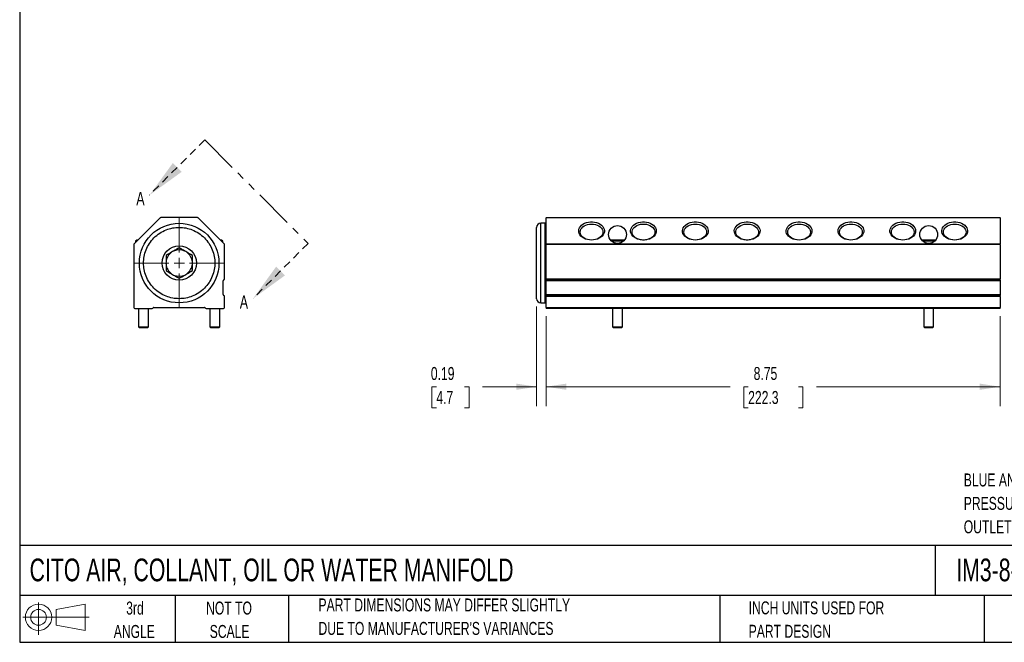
# Model space of a CAD drawing. Header units: inches. Extents: x 0.7 to 32.2, y 0.7 to 24.8.
# Tile 1 of 3: x 0.7 to 19.7, y 0.7 to 12.7. Entities that reach past the tile are written whole.
import ezdxf

# ---------------------------------------------------------------- set-up
doc = ezdxf.new("R2010")
doc.units = ezdxf.units.IN
doc.header["$LTSCALE"] = 3
doc.header["$MEASUREMENT"] = 0
doc.linetypes.add('HIDDEN', pattern=[0.075, 0.05, -0.025])
doc.linetypes.add('PHANTOM', pattern=[0.5, 0.25, -0.05, 0.05, -0.05, 0.05, -0.05])
doc.layers.add('TEXT', color=140, linetype='Continuous', lineweight=25)
doc.styles.add('SLDTEXTSTYLE0', font='TXT', dxfattribs={"width": 0.7})
doc.dimstyles.new('SLDDIMSTYLE0', dxfattribs={"dimtxt": 0.254883, "dimasz": 0.39, "dimexe": 0, "dimexo": 0.0625, "dimgap": 0.063721, "dimtad": 0, "dimtih": 1, "dimtoh": 1, "dimrnd": 1e-09, "dimzin": 12, "dimdsep": 46, "dimtxsty": 'SLDTEXTSTYLE0', "dimsah": 1, "dimcen": 0.09, "dimadec": 0, "dimazin": 3, "dimtfac": 1, "dimtofl": 0, "dimtmove": 0, "dimatfit": 3, "dimfxl": 0, "dimfrac": 2, "dimtolj": 1, "dimtzin": 12, "dimarcsym": 0})
doc.dimstyles.new('SLDDIMSTYLE1', dxfattribs={"dimtxt": 0.254883, "dimasz": 0.39, "dimexe": 0, "dimexo": 0.0625, "dimgap": 0.063721, "dimtad": 0, "dimtih": 1, "dimtoh": 1, "dimrnd": 1e-09, "dimdsep": 46, "dimtxsty": 'SLDTEXTSTYLE0', "dimsah": 1, "dimcen": 0.09, "dimadec": 0, "dimazin": 2, "dimtfac": 1, "dimtmove": 0, "dimatfit": 0, "dimfxl": 0, "dimfrac": 2, "dimtolj": 1, "dimtzin": 12, "dimarcsym": 0})

# ---------------------------------------------------------------- blocks, each defined once
blk = doc.blocks.new('Block11')
at = {"color": 7, "linetype": 'Continuous', "lineweight": 18}
for p, q in [((0.306, 0.627), (0.306, 0)), ((0.647, 0.492), (1.202, 0.594)), ((1.202, 0.594), (1.202, 0.086)), ((0.647, 0.189), (0.647, 0.492)), ((0, 0.34), (1.284, 0.34)), ((0.647, 0.189), (1.202, 0.086))]:
    blk.add_line(p, q, dxfattribs=at)
for radius in [0.254, 0.152]:
    blk.add_circle((0.306, 0.34), radius, dxfattribs=at)
blk = doc.blocks.new('Block12')
at = {"color": 7, "linetype": 'Continuous'}
blk.add_blockref('Block11', (0, 0), dxfattribs=at)
blk = doc.blocks.new('_D')
at = {"color": 7, "linetype": 'Continuous', "lineweight": 0}
for p, q in [((10.899, 7.035), (10.899, 5.301)), ((19.649, 7.035), (19.649, 5.301)), ((10.899, 5.676), (14.448, 5.676)), ((14.793, 5.676), (14.708, 5.676)), ((14.708, 5.676), (14.708, 5.271)), ((15.763, 5.676), (15.848, 5.676)), ((15.848, 5.676), (15.848, 5.271)), ((19.649, 5.676), (16.108, 5.676)), ((14.708, 5.271), (14.793, 5.271)), ((15.848, 5.271), (15.763, 5.271))]:
    blk.add_line(p, q, dxfattribs=at)
at = {"color": 7, "linetype": 'Continuous', "lineweight": 18}
for points in [[(10.899, 5.676), (11.289, 5.616), (11.289, 5.736)], [(19.649, 5.676), (19.259, 5.736), (19.259, 5.616)]]:
    blk.add_solid(points, dxfattribs=at)
at = {"color": 7, "linetype": 'Continuous', "lineweight": 18, "char_height": 0.25, "attachment_point": 1, "style": 'SLDTEXTSTYLE0'}
for s, insert in [('8.75', (14.899, 6.056)), ('222.3', (14.793, 5.594))]:
    blk.add_mtext(s, dxfattribs=dict(at, insert=insert))
blk = doc.blocks.new('_D_1')
at = {"color": 7, "linetype": 'Continuous', "lineweight": 0}
for p, q in [((10.714, 7.223), (10.714, 5.301)), ((10.899, 7.035), (10.899, 5.301)), ((8.782, 5.676), (8.696, 5.676)), ((8.696, 5.676), (8.696, 5.271)), ((9.327, 5.676), (9.413, 5.676)), ((9.413, 5.676), (9.413, 5.271)), ((10.714, 5.676), (9.673, 5.676)), ((10.899, 5.676), (11.649, 5.676)), ((8.696, 5.271), (8.782, 5.271)), ((9.413, 5.271), (9.327, 5.271))]:
    blk.add_line(p, q, dxfattribs=at)
at = {"color": 7, "linetype": 'Continuous', "lineweight": 18}
for points in [[(10.714, 5.676), (10.324, 5.736), (10.324, 5.616)], [(10.899, 5.676), (11.289, 5.616), (11.289, 5.736)]]:
    blk.add_solid(points, dxfattribs=at)
at = {"color": 7, "linetype": 'Continuous', "lineweight": 18, "char_height": 0.25, "attachment_point": 1, "style": 'SLDTEXTSTYLE0'}
for s, insert in [('0.19', (8.676, 6.056)), ('4.7', (8.782, 5.594))]:
    blk.add_mtext(s, dxfattribs=dict(at, insert=insert))
blk = doc.blocks.new('SW_CENTERMARKSYMBOL_5')
at = {"color": 0, "linetype": 'Continuous', "lineweight": 18}
for p, q in [((0, 0.2), (0, 0.867)), ((-0.2, 0), (-0.867, 0)), ((0, 0), (-0.1, 0)), ((0, 0), (0, 0.1)), ((0, 0), (0, -0.1)), ((0, 0), (0.1, 0)), ((0.2, 0), (0.867, 0)), ((0, -0.2), (0, -0.867))]:
    blk.add_line(p, q, dxfattribs=at)
blk = doc.blocks.new('SW_PROJECTIONARROW_0')
at = {"color": 0, "linetype": 'HIDDEN', "lineweight": 18}
for p, q in [((4.316, 10.432), (3.255, 9.371)), ((6.311, 8.437), (5.25, 7.376))]:
    blk.add_line(p, q, dxfattribs=at)
at = {"color": 0, "linetype": 'PHANTOM', "lineweight": 35}
blk.add_line((4.316, 10.432), (6.311, 8.437), dxfattribs=at)
at = {"color": 0, "linetype": 'Continuous', "lineweight": 25}
for points in [[(3.255, 9.371), (3.871, 9.816), (3.701, 9.986)], [(5.25, 7.376), (5.865, 7.822), (5.695, 7.992)]]:
    blk.add_solid(points, dxfattribs=at)
at = {"color": 0, "linetype": 'Continuous', "lineweight": 25, "char_height": 0.255, "attachment_point": 1, "style": 'SLDTEXTSTYLE0'}
for insert in [(2.998, 9.43), (4.993, 7.436)]:
    blk.add_mtext('A', dxfattribs=dict(at, insert=insert))

msp = doc.modelspace()

# ---------------------------------------------------------------- linework, layer by layer
for p, q in [((3.456, 8.929), (2.955, 8.428)), ((4.179, 8.935), (3.47, 8.935)), ((4.694, 8.428), (4.193, 8.929)), ((10.899, 8.935), (19.649, 8.935)), ((10.899, 8.935), (10.899, 8.929)), ((19.649, 8.929), (10.899, 8.929)), ((10.899, 8.428), (10.899, 8.929)), ((19.649, 8.929), (19.649, 8.935)), ((19.649, 8.929), (19.649, 8.428)), ((10.879, 8.827), (10.794, 8.827)), ((10.794, 7.293), (10.794, 8.827)), ((10.879, 7.293), (10.879, 8.827)), ((2.95, 8.414), (2.95, 7.205)), ((3.009, 8.5), (2.981, 8.48)), ((2.981, 8.48), (2.981, 8.454)), ((3.007, 8.48), (2.981, 8.48)), ((3.027, 8.5), (3.009, 8.5)), ((4.64, 8.5), (4.622, 8.5)), ((4.668, 8.48), (4.64, 8.5)), ((4.668, 8.48), (4.642, 8.48)), ((4.668, 8.454), (4.668, 8.48)), ((4.7, 7.753), (4.7, 8.414)), ((10.899, 8.428), (19.649, 8.428)), ((10.899, 8.428), (10.899, 8.414)), ((19.649, 8.414), (10.899, 8.414)), ((10.899, 7.753), (10.899, 8.414)), ((12.146, 8.5), (12.144, 8.498)), ((12.402, 8.5), (12.146, 8.5)), ((12.387, 8.48), (12.162, 8.48)), ((12.405, 8.498), (12.402, 8.5)), ((18.146, 8.5), (18.144, 8.498)), ((18.402, 8.5), (18.146, 8.5)), ((18.387, 8.48), (18.162, 8.48)), ((18.405, 8.498), (18.402, 8.5)), ((19.649, 8.414), (19.649, 8.428)), ((19.649, 8.414), (19.649, 7.753)), ((4.67, 7.453), (4.67, 7.715)), ((10.899, 7.753), (19.649, 7.753)), ((10.899, 7.753), (10.899, 7.734)), ((10.899, 7.734), (19.649, 7.734)), ((10.899, 7.715), (10.899, 7.734)), ((19.649, 7.715), (10.899, 7.715)), ((10.899, 7.453), (10.899, 7.715)), ((19.649, 7.734), (19.649, 7.753)), ((19.649, 7.734), (19.649, 7.715)), ((19.649, 7.715), (19.649, 7.453)), ((4.7, 7.205), (4.7, 7.415)), ((10.899, 7.453), (19.649, 7.453)), ((10.899, 7.434), (10.899, 7.453)), ((19.649, 7.434), (10.899, 7.434)), ((10.899, 7.434), (10.899, 7.415)), ((19.649, 7.415), (10.899, 7.415)), ((10.899, 7.205), (10.899, 7.415)), ((19.649, 7.453), (19.649, 7.434)), ((19.649, 7.415), (19.649, 7.434)), ((19.649, 7.415), (19.649, 7.205)), ((10.794, 7.293), (10.879, 7.293)), ((2.97, 7.185), (3.305, 7.185)), ((3.042, 7.185), (3.042, 6.83)), ((3.232, 6.83), (3.232, 7.185)), ((3.339, 7.205), (4.31, 7.205)), ((4.345, 7.185), (4.68, 7.185)), ((4.417, 7.185), (4.417, 6.83)), ((4.607, 6.83), (4.607, 7.185)), ((10.899, 7.205), (19.649, 7.205)), ((10.899, 7.205), (10.899, 7.185)), ((19.649, 7.185), (10.899, 7.185)), ((12.179, 7.185), (12.179, 6.83)), ((12.369, 6.83), (12.369, 7.185)), ((18.179, 7.185), (18.179, 6.83)), ((18.369, 6.83), (18.369, 7.185)), ((19.649, 7.185), (19.649, 7.205)), ((3.042, 6.83), (3.062, 6.81)), ((3.042, 6.83), (3.137, 6.83)), ((3.137, 6.81), (3.062, 6.81)), ((3.137, 6.83), (3.232, 6.83)), ((3.212, 6.81), (3.137, 6.81)), ((3.212, 6.81), (3.232, 6.83)), ((4.417, 6.83), (4.437, 6.81)), ((4.417, 6.83), (4.512, 6.83)), ((4.512, 6.81), (4.437, 6.81)), ((4.512, 6.83), (4.607, 6.83)), ((4.587, 6.81), (4.512, 6.81)), ((4.587, 6.81), (4.607, 6.83)), ((12.179, 6.83), (12.199, 6.81)), ((12.179, 6.83), (12.369, 6.83)), ((12.349, 6.81), (12.199, 6.81)), ((12.349, 6.81), (12.369, 6.83)), ((18.179, 6.83), (18.199, 6.81)), ((18.179, 6.83), (18.369, 6.83)), ((18.349, 6.81), (18.199, 6.81)), ((18.349, 6.81), (18.369, 6.83))]:
    msp.add_line(p, q)
at = {"flags": 128}
for points in [[(11.774, 8.503), (11.734, 8.505), (11.695, 8.512), (11.659, 8.523), (11.625, 8.538), (11.595, 8.557), (11.57, 8.579), (11.55, 8.603), (11.535, 8.629), (11.527, 8.657), (11.526, 8.685), (11.531, 8.714), (11.542, 8.741), (11.559, 8.766), (11.582, 8.79), (11.609, 8.81), (11.641, 8.827), (11.677, 8.84), (11.715, 8.849), (11.754, 8.854), (11.794, 8.854), (11.834, 8.849), (11.872, 8.84), (11.907, 8.827), (11.939, 8.81), (11.967, 8.79), (11.989, 8.766), (12.007, 8.741), (12.018, 8.714), (12.022, 8.685), (12.021, 8.657), (12.013, 8.629), (11.999, 8.603), (11.979, 8.579), (11.953, 8.557), (11.923, 8.538), (11.89, 8.523), (11.853, 8.512), (11.814, 8.505), (11.774, 8.503)], [(11.774, 8.812), (11.812, 8.809), (11.849, 8.802), (11.883, 8.791), (11.915, 8.776), (11.942, 8.756), (11.963, 8.734), (11.979, 8.71), (11.989, 8.684), (11.993, 8.657), (11.989, 8.63), (11.979, 8.604), (11.963, 8.58), (11.942, 8.558), (11.915, 8.539), (11.883, 8.523), (11.849, 8.512), (11.812, 8.505), (11.774, 8.503), (11.736, 8.505), (11.699, 8.512), (11.665, 8.523), (11.634, 8.539), (11.607, 8.558), (11.585, 8.58), (11.569, 8.604), (11.559, 8.63), (11.556, 8.657), (11.559, 8.684), (11.569, 8.71), (11.585, 8.734), (11.607, 8.756), (11.634, 8.776), (11.665, 8.791), (11.699, 8.802), (11.736, 8.809), (11.774, 8.812)], [(12.774, 8.503), (12.734, 8.505), (12.695, 8.512), (12.659, 8.523), (12.625, 8.538), (12.595, 8.557), (12.57, 8.579), (12.55, 8.603), (12.535, 8.629), (12.527, 8.657), (12.526, 8.685), (12.531, 8.714), (12.542, 8.741), (12.559, 8.766), (12.582, 8.79), (12.609, 8.81), (12.641, 8.827), (12.677, 8.84), (12.715, 8.849), (12.754, 8.854), (12.794, 8.854), (12.834, 8.849), (12.872, 8.84), (12.907, 8.827), (12.939, 8.81), (12.967, 8.79), (12.989, 8.766), (13.007, 8.741), (13.018, 8.714), (13.022, 8.685), (13.021, 8.657), (13.013, 8.629), (12.999, 8.603), (12.979, 8.579), (12.953, 8.557), (12.923, 8.538), (12.89, 8.523), (12.853, 8.512), (12.814, 8.505), (12.774, 8.503)], [(12.929, 8.548), (12.899, 8.531), (12.866, 8.517), (12.831, 8.508), (12.793, 8.503), (12.755, 8.503), (12.718, 8.508), (12.682, 8.517), (12.649, 8.531), (12.62, 8.548), (12.595, 8.569), (12.576, 8.592), (12.563, 8.617), (12.556, 8.644), (12.556, 8.671), (12.563, 8.697), (12.576, 8.723), (12.595, 8.746), (12.62, 8.766), (12.649, 8.784), (12.682, 8.797), (12.718, 8.806), (12.755, 8.811), (12.793, 8.811), (12.831, 8.806), (12.867, 8.797), (12.9, 8.784), (12.929, 8.766), (12.953, 8.746), (12.972, 8.722), (12.985, 8.697), (12.992, 8.671), (12.992, 8.644), (12.985, 8.617), (12.972, 8.592), (12.953, 8.568), (12.929, 8.548)], [(13.774, 8.503), (13.734, 8.505), (13.695, 8.512), (13.659, 8.523), (13.625, 8.538), (13.595, 8.557), (13.57, 8.579), (13.55, 8.603), (13.535, 8.629), (13.527, 8.657), (13.526, 8.685), (13.531, 8.714), (13.542, 8.741), (13.559, 8.766), (13.582, 8.79), (13.609, 8.81), (13.641, 8.827), (13.677, 8.84), (13.715, 8.849), (13.754, 8.854), (13.794, 8.854), (13.834, 8.849), (13.872, 8.84), (13.907, 8.827), (13.939, 8.81), (13.967, 8.79), (13.989, 8.766), (14.007, 8.741), (14.018, 8.714), (14.022, 8.685), (14.021, 8.657), (14.013, 8.629), (13.999, 8.603), (13.979, 8.579), (13.953, 8.557), (13.923, 8.538), (13.89, 8.523), (13.853, 8.512), (13.814, 8.505), (13.774, 8.503)], [(13.556, 8.657), (13.559, 8.684), (13.569, 8.71), (13.585, 8.735), (13.607, 8.757), (13.634, 8.776), (13.665, 8.791), (13.7, 8.802), (13.737, 8.809), (13.775, 8.812), (13.813, 8.809), (13.849, 8.802), (13.884, 8.791), (13.915, 8.775), (13.942, 8.756), (13.964, 8.734), (13.98, 8.71), (13.989, 8.684), (13.993, 8.657), (13.989, 8.63), (13.979, 8.604), (13.963, 8.58), (13.941, 8.558), (13.914, 8.539), (13.883, 8.523), (13.848, 8.512), (13.812, 8.505), (13.774, 8.503), (13.736, 8.505), (13.699, 8.512), (13.665, 8.524), (13.633, 8.539), (13.606, 8.558), (13.585, 8.58), (13.569, 8.605), (13.559, 8.631), (13.556, 8.657)], [(14.774, 8.503), (14.734, 8.505), (14.695, 8.512), (14.659, 8.523), (14.625, 8.538), (14.595, 8.557), (14.57, 8.579), (14.55, 8.603), (14.535, 8.629), (14.527, 8.657), (14.526, 8.685), (14.531, 8.714), (14.542, 8.741), (14.559, 8.766), (14.582, 8.79), (14.609, 8.81), (14.641, 8.827), (14.677, 8.84), (14.715, 8.849), (14.754, 8.854), (14.794, 8.854), (14.834, 8.849), (14.872, 8.84), (14.907, 8.827), (14.939, 8.81), (14.967, 8.79), (14.989, 8.766), (15.007, 8.741), (15.018, 8.714), (15.022, 8.685), (15.021, 8.657), (15.013, 8.629), (14.999, 8.603), (14.979, 8.579), (14.953, 8.557), (14.923, 8.538), (14.89, 8.523), (14.853, 8.512), (14.814, 8.505), (14.774, 8.503)], [(14.621, 8.767), (14.65, 8.784), (14.683, 8.798), (14.719, 8.807), (14.757, 8.811), (14.795, 8.811), (14.832, 8.806), (14.868, 8.797), (14.901, 8.783), (14.93, 8.766), (14.954, 8.745), (14.973, 8.721), (14.986, 8.696), (14.992, 8.67), (14.992, 8.643), (14.985, 8.616), (14.972, 8.591), (14.952, 8.568), (14.928, 8.547), (14.898, 8.53), (14.865, 8.517), (14.829, 8.508), (14.792, 8.503), (14.754, 8.503), (14.716, 8.508), (14.68, 8.518), (14.648, 8.531), (14.619, 8.549), (14.594, 8.569), (14.575, 8.593), (14.563, 8.618), (14.556, 8.645), (14.557, 8.672), (14.564, 8.698), (14.577, 8.723), (14.596, 8.747), (14.621, 8.767)], [(15.774, 8.503), (15.734, 8.505), (15.695, 8.512), (15.659, 8.523), (15.625, 8.538), (15.595, 8.557), (15.57, 8.579), (15.55, 8.603), (15.535, 8.629), (15.527, 8.657), (15.526, 8.685), (15.531, 8.714), (15.542, 8.741), (15.559, 8.766), (15.582, 8.79), (15.609, 8.81), (15.641, 8.827), (15.677, 8.84), (15.715, 8.849), (15.754, 8.854), (15.794, 8.854), (15.834, 8.849), (15.872, 8.84), (15.907, 8.827), (15.939, 8.81), (15.967, 8.79), (15.989, 8.766), (16.007, 8.741), (16.018, 8.714), (16.022, 8.685), (16.021, 8.657), (16.013, 8.629), (15.999, 8.603), (15.979, 8.579), (15.953, 8.557), (15.923, 8.538), (15.89, 8.523), (15.853, 8.512), (15.814, 8.505), (15.774, 8.503)], [(15.993, 8.657), (15.989, 8.63), (15.979, 8.604), (15.963, 8.58), (15.941, 8.558), (15.914, 8.539), (15.883, 8.523), (15.848, 8.512), (15.812, 8.505), (15.774, 8.503), (15.736, 8.505), (15.699, 8.512), (15.665, 8.524), (15.633, 8.539), (15.606, 8.558), (15.585, 8.58), (15.569, 8.605), (15.559, 8.631), (15.556, 8.657), (15.559, 8.684), (15.569, 8.71), (15.585, 8.735), (15.607, 8.757), (15.634, 8.776), (15.665, 8.791), (15.7, 8.802), (15.737, 8.809), (15.775, 8.812), (15.813, 8.809), (15.849, 8.802), (15.884, 8.791), (15.915, 8.775), (15.942, 8.756), (15.964, 8.734), (15.98, 8.71), (15.989, 8.684), (15.993, 8.657)], [(16.774, 8.503), (16.734, 8.505), (16.695, 8.512), (16.659, 8.523), (16.625, 8.538), (16.595, 8.557), (16.57, 8.579), (16.55, 8.603), (16.535, 8.629), (16.527, 8.657), (16.526, 8.685), (16.531, 8.714), (16.542, 8.741), (16.559, 8.766), (16.582, 8.79), (16.609, 8.81), (16.641, 8.827), (16.677, 8.84), (16.715, 8.849), (16.754, 8.854), (16.794, 8.854), (16.834, 8.849), (16.872, 8.84), (16.907, 8.827), (16.939, 8.81), (16.967, 8.79), (16.989, 8.766), (17.007, 8.741), (17.018, 8.714), (17.022, 8.685), (17.021, 8.657), (17.013, 8.629), (16.999, 8.603), (16.979, 8.579), (16.953, 8.557), (16.923, 8.538), (16.89, 8.523), (16.853, 8.512), (16.814, 8.505), (16.774, 8.503)], [(16.993, 8.657), (16.989, 8.63), (16.979, 8.604), (16.963, 8.58), (16.941, 8.558), (16.914, 8.539), (16.883, 8.523), (16.848, 8.512), (16.812, 8.505), (16.774, 8.503), (16.736, 8.505), (16.699, 8.512), (16.665, 8.524), (16.633, 8.539), (16.606, 8.558), (16.585, 8.58), (16.569, 8.605), (16.559, 8.631), (16.556, 8.657), (16.559, 8.684), (16.569, 8.71), (16.585, 8.735), (16.607, 8.757), (16.634, 8.776), (16.665, 8.791), (16.7, 8.802), (16.737, 8.809), (16.775, 8.812), (16.813, 8.809), (16.849, 8.802), (16.884, 8.791), (16.915, 8.775), (16.942, 8.756), (16.964, 8.734), (16.98, 8.71), (16.989, 8.684), (16.993, 8.657)], [(17.774, 8.503), (17.734, 8.505), (17.695, 8.512), (17.659, 8.523), (17.625, 8.538), (17.595, 8.557), (17.57, 8.579), (17.55, 8.603), (17.535, 8.629), (17.527, 8.657), (17.526, 8.685), (17.531, 8.714), (17.542, 8.741), (17.559, 8.766), (17.582, 8.79), (17.609, 8.81), (17.641, 8.827), (17.677, 8.84), (17.715, 8.849), (17.754, 8.854), (17.794, 8.854), (17.834, 8.849), (17.872, 8.84), (17.907, 8.827), (17.939, 8.81), (17.967, 8.79), (17.989, 8.766), (18.007, 8.741), (18.018, 8.714), (18.022, 8.685), (18.021, 8.657), (18.013, 8.629), (17.999, 8.603), (17.979, 8.579), (17.953, 8.557), (17.923, 8.538), (17.89, 8.523), (17.853, 8.512), (17.814, 8.505), (17.774, 8.503)], [(17.993, 8.657), (17.989, 8.63), (17.979, 8.604), (17.963, 8.58), (17.941, 8.558), (17.914, 8.539), (17.883, 8.523), (17.848, 8.512), (17.812, 8.505), (17.774, 8.503), (17.736, 8.505), (17.699, 8.512), (17.665, 8.524), (17.633, 8.539), (17.606, 8.558), (17.585, 8.58), (17.569, 8.605), (17.559, 8.631), (17.556, 8.657), (17.559, 8.684), (17.569, 8.71), (17.585, 8.735), (17.607, 8.757), (17.634, 8.776), (17.665, 8.791), (17.7, 8.802), (17.737, 8.809), (17.775, 8.812), (17.813, 8.809), (17.849, 8.802), (17.884, 8.791), (17.915, 8.775), (17.942, 8.756), (17.964, 8.734), (17.98, 8.71), (17.989, 8.684), (17.993, 8.657)], [(18.774, 8.503), (18.734, 8.505), (18.695, 8.512), (18.659, 8.523), (18.625, 8.538), (18.595, 8.557), (18.57, 8.579), (18.55, 8.603), (18.535, 8.629), (18.527, 8.657), (18.526, 8.685), (18.531, 8.714), (18.542, 8.741), (18.559, 8.766), (18.582, 8.79), (18.609, 8.81), (18.641, 8.827), (18.677, 8.84), (18.715, 8.849), (18.754, 8.854), (18.794, 8.854), (18.834, 8.849), (18.872, 8.84), (18.907, 8.827), (18.939, 8.81), (18.967, 8.79), (18.989, 8.766), (19.007, 8.741), (19.018, 8.714), (19.022, 8.685), (19.021, 8.657), (19.013, 8.629), (18.999, 8.603), (18.979, 8.579), (18.953, 8.557), (18.923, 8.538), (18.89, 8.523), (18.853, 8.512), (18.814, 8.505), (18.774, 8.503)], [(18.774, 8.812), (18.812, 8.809), (18.849, 8.802), (18.883, 8.791), (18.915, 8.776), (18.942, 8.756), (18.963, 8.734), (18.979, 8.71), (18.989, 8.684), (18.993, 8.657), (18.989, 8.63), (18.979, 8.604), (18.963, 8.58), (18.942, 8.558), (18.915, 8.539), (18.883, 8.523), (18.849, 8.512), (18.812, 8.505), (18.774, 8.503), (18.736, 8.505), (18.699, 8.512), (18.665, 8.523), (18.634, 8.539), (18.607, 8.558), (18.585, 8.58), (18.569, 8.604), (18.559, 8.63), (18.556, 8.657), (18.559, 8.684), (18.569, 8.71), (18.585, 8.734), (18.607, 8.756), (18.634, 8.776), (18.665, 8.791), (18.699, 8.802), (18.736, 8.809), (18.774, 8.812)]]:
    msp.add_lwpolyline(points, dxfattribs=at)
for centre, radius in [((3.825, 8.06), 0.767), ((12.274, 8.61), 0.172), ((18.274, 8.61), 0.172), ((3.825, 8.06), 0.331)]:
    msp.add_circle(centre, radius)
for centre, radius, start, end in [((3.47, 8.915), 0.02, 90, 135.0001), ((4.179, 8.915), 0.02, 45.0001, 90), ((10.794, 8.747), 0.08, 90, 180), ((10.879, 8.807), 0.02, 0, 90), ((2.97, 8.414), 0.02, 135.0001, 180), ((4.68, 8.414), 0.02, 0, 45.0001), ((3.825, 8.06), 0.255, 125.0759, 174.9241), ((3.825, 8.06), 0.255, 114.9241, 125.0759), ((3.825, 8.06), 0.255, 65.0759, 114.9241), ((3.825, 8.06), 0.255, 54.9241, 65.0759), ((3.825, 8.06), 0.255, 5.0759, 54.9241), ((3.825, 8.06), 0.255, 174.9241, 185.0759), ((3.825, 8.06), 0.255, 185.0759, 234.9241), ((3.825, 8.06), 0.255, 305.0759, 354.9241), ((3.825, 8.06), 0.255, 354.9241, 5.0759), ((3.825, 8.06), 0.255, 234.9241, 245.0759), ((3.825, 8.06), 0.255, 245.0759, 294.9241), ((3.825, 8.06), 0.255, 294.9241, 305.0759), ((4.69, 7.715), 0.02, 104.4775, 180), ((4.68, 7.753), 0.02, 284.4775, 360), ((4.69, 7.453), 0.02, 180, 255.5225), ((4.68, 7.415), 0.02, 0, 75.5225), ((10.794, 7.373), 0.08, 180, 270), ((10.879, 7.313), 0.02, 270, 0), ((2.97, 7.205), 0.02, 180, 270), ((3.305, 7.205), 0.02, 270, 330), ((3.339, 7.185), 0.02, 90, 150), ((4.31, 7.185), 0.02, 30, 90), ((4.345, 7.205), 0.02, 210, 270), ((4.68, 7.205), 0.02, 270, 0)]:
    msp.add_arc(centre, radius, start, end)
for points, knots in [([(3.138, 8.06), (3.138, 8.018), (3.146, 7.931), (3.182, 7.803), (3.246, 7.68), (3.335, 7.57), (3.445, 7.481), (3.568, 7.417), (3.696, 7.381), (3.825, 7.369), (3.953, 7.381), (4.081, 7.417), (4.204, 7.481), (4.314, 7.57), (4.403, 7.68), (4.467, 7.803), (4.504, 7.931), (4.515, 8.06), (4.504, 8.188), (4.467, 8.316), (4.403, 8.439), (4.314, 8.549), (4.204, 8.638), (4.081, 8.702), (3.953, 8.739), (3.825, 8.75), (3.696, 8.739), (3.568, 8.702), (3.445, 8.638), (3.335, 8.549), (3.246, 8.439), (3.182, 8.316), (3.146, 8.188), (3.138, 8.102), (3.138, 8.06)], [0, 0, 0, 0, 0.029129, 0.0600028, 0.0921602, 0.125, 0.1578398, 0.1899972, 0.220871, 0.25, 0.279129, 0.3100028, 0.3421602, 0.375, 0.4078398, 0.4399972, 0.470871, 0.5, 0.529129, 0.5600028, 0.5921602, 0.625, 0.6578398, 0.6899972, 0.720871, 0.75, 0.779129, 0.8100028, 0.8421602, 0.875, 0.9078398, 0.9399972, 0.970871, 1, 1, 1, 1]), ([(10.714, 7.373), (10.714, 7.373), (10.714, 7.373), (10.714, 7.373), (10.714, 7.374), (10.714, 7.375), (10.714, 7.377), (10.714, 7.379), (10.714, 7.381), (10.714, 7.387), (10.714, 7.398), (10.714, 7.42), (10.714, 7.449), (10.714, 7.496), (10.714, 7.57), (10.714, 7.68), (10.714, 7.803), (10.714, 7.931), (10.714, 8.06), (10.714, 8.188), (10.714, 8.316), (10.714, 8.439), (10.714, 8.549), (10.714, 8.624), (10.714, 8.671), (10.714, 8.699), (10.714, 8.721), (10.714, 8.734), (10.714, 8.74), (10.714, 8.744), (10.714, 8.746), (10.714, 8.747), (10.714, 8.747)], [0, 0, 0, 0, 0.0073001, 0.0145894, 0.0218717, 0.0291507, 0.0364303, 0.0437144, 0.0510067, 0.0583111, 0.0892022, 0.1201028, 0.1522816, 0.18447, 0.2501189, 0.3157677, 0.3800524, 0.4417711, 0.5000019, 0.5582327, 0.6199514, 0.6842361, 0.7498849, 0.8155338, 0.8477126, 0.879901, 0.9107921, 0.9416927, 0.9562812, 0.9708415, 0.9854043, 1, 1, 1, 1])]:
    msp.add_open_spline(points, degree=3, knots=knots)
for points in [[(3.825, 8.353), (3.789, 8.333), (3.754, 8.312), (3.717, 8.291)], [(3.932, 8.291), (3.895, 8.312), (3.86, 8.333), (3.825, 8.353)], [(3.678, 8.268), (3.641, 8.247), (3.606, 8.227), (3.571, 8.206)], [(3.571, 8.206), (3.571, 8.166), (3.571, 8.125), (3.571, 8.082)], [(4.079, 8.206), (4.043, 8.227), (4.008, 8.247), (3.971, 8.268)], [(4.079, 8.082), (4.079, 8.125), (4.079, 8.166), (4.079, 8.206)], [(3.571, 8.037), (3.571, 7.995), (3.571, 7.954), (3.571, 7.913)], [(4.079, 7.913), (4.079, 7.954), (4.079, 7.995), (4.079, 8.037)], [(3.571, 7.913), (3.606, 7.893), (3.641, 7.872), (3.678, 7.851)], [(3.717, 7.828), (3.754, 7.807), (3.789, 7.787), (3.825, 7.766)], [(3.825, 7.766), (3.86, 7.787), (3.895, 7.807), (3.932, 7.828)], [(3.971, 7.851), (4.008, 7.872), (4.043, 7.893), (4.079, 7.913)]]:
    msp.add_open_spline(points, degree=3)
at = {"layer": 'TEXT'}
for p, q in [((0.75, 24.75), (0.75, 0.75)), ((32.25, 2.613), (0.75, 2.613)), ((18.397, 2.613), (18.397, 1.65)), ((32.25, 1.65), (0.75, 1.65)), ((3.75, 1.65), (3.75, 0.75)), ((5.931, 1.65), (5.931, 0.75)), ((14.25, 1.65), (14.25, 0.75)), ((19.344, 1.65), (19.344, 0.75)), ((0.75, 0.75), (32.25, 0.75))]:
    msp.add_line(p, q, dxfattribs=at)

# ---------------------------------------------------------------- block references
at = {"color": 7, "linetype": 'Continuous', "lineweight": 25}
msp.add_blockref('SW_PROJECTIONARROW_0', (0, 0), dxfattribs=at)
at = {"color": 7, "linetype": 'Continuous', "lineweight": 0}
msp.add_blockref('SW_CENTERMARKSYMBOL_5', (3.825, 8.06), dxfattribs=at)
at = {"layer": 'TEXT'}
msp.add_blockref('Block12', (0.808, 0.892), dxfattribs=at)

# ---------------------------------------------------------------- texts
at = {"color": 7, "linetype": 'Continuous', "lineweight": 0, "char_height": 0.25, "attachment_point": 1, "style": 'SLDTEXTSTYLE0'}
for s, insert in [('BLUE ANODIZED ALUMINUM, RECTANGULAR, 3000 PSI MAXIMUM OPERATING', (18.949, 4.004)), ('PRESSURE, (8) STATIONS, 3/4IN FEMALE NPT INLET(s), 1/4IN FEMALE NPT', (18.949, 3.553)), ('OUTLET(s), 45-DEG AND 135-DEG ORIENTATION.', (18.949, 3.101))]:
    msp.add_mtext(s, dxfattribs=dict(at, insert=insert))
at = {"layer": 'TEXT', "style": 'SLDTEXTSTYLE0'}
for s, insert, char_height, attachment_point in [('CITO AIR, COLLANT, OIL OR WATER MANIFOLD', (0.941, 2.364), 0.4375, 1), ('IM3-8-BD-16-1-4-N-B', (18.804, 2.364), 0.4375, 1), ('3rd', (2.972, 1.535), 0.25, 2), ('NOT TO', (4.785, 1.535), 0.25, 2), ('PART DIMENSIONS MAY DIFFER SLIGHTLY', (6.51, 1.595), 0.25, 1), ('INCH UNITS USED FOR', (14.803, 1.539), 0.25, 1), ("DUE TO MANUFACTURER'S VARIANCES", (6.51, 1.143), 0.25, 1), ('ANGLE', (2.96, 1.084), 0.25, 2), ('SCALE', (4.797, 1.084), 0.25, 2), ('PART DESIGN', (14.803, 1.087), 0.25, 1)]:
    msp.add_mtext(s, dxfattribs=dict(at, insert=insert, char_height=char_height, attachment_point=attachment_point))

# ---------------------------------------------------------------- dimensions: what is measured, and where the dimension line sits
at = {"color": 7, "linetype": 'Continuous', "lineweight": 18}
for base, p1, p2, dimstyle, picture, middle in [((10.899152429, 5.676354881), (10.714152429, 7.372653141), (10.899152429, 7.184652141), 'SLDDIMSTYLE1', '_D_1', (9.054718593, 5.676354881)), ((19.649, 5.676), (10.899, 7.185), (19.649, 7.185), 'SLDDIMSTYLE0', '_D', (15.278, 5.676))]:
    dim = msp.add_linear_dim(base=base, p1=p1, p2=p2, dimstyle=dimstyle, dxfattribs=at)
    dim.commit()
    dim.dimension.update_dxf_attribs({"geometry": picture, "text_midpoint": middle, "dimtype": 160})

doc.saveas('drawing.dxf')
